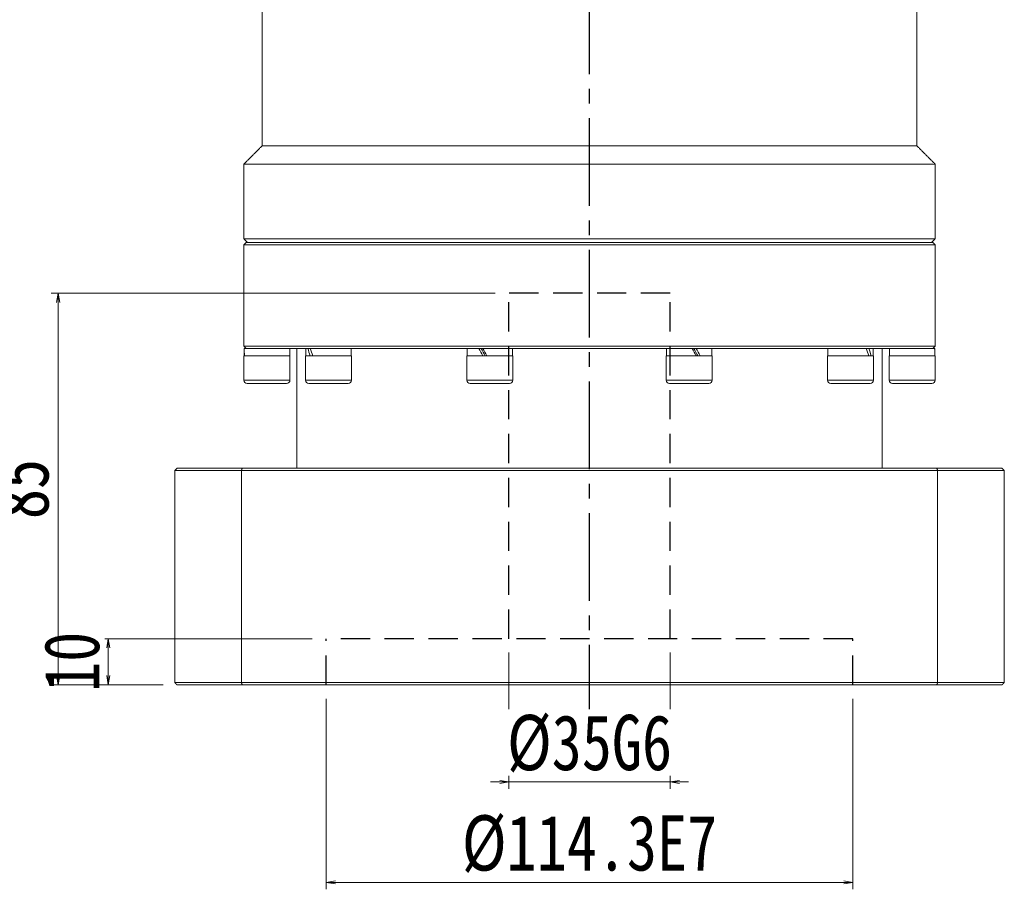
# Model space of a CAD drawing. Header units: millimetres. Extents: x -57 to 1151, y -40 to 802.
# Tile 3 of 8: x 121 to 334, y 312 to 501. Entities that reach past the tile are written whole.
import ezdxf

# ---------------------------------------------------------------- set-up
doc = ezdxf.new("R2010")
doc.units = ezdxf.units.MM
doc.linetypes.add('CENTER2', pattern=[28.575, 19.05, -3.175, 3.175, -3.175])
doc.linetypes.add('DASHED2', pattern=[9.525, 6.35, -3.175])
doc.layers.add('3中心线层', color=1, linetype='CENTER2')
doc.layers.add('4虚线层', color=6, linetype='DASHED2')
doc.layers.add('尺寸线层', color=3, linetype='Continuous', lineweight=18)
doc.styles.add('宋体', font='SimSun.ttf', dxfattribs={"width": 0.8})
doc.dimstyles.new('A水平标注$0', dxfattribs={"dimtxt": 3.5, "dimasz": 2, "dimexe": 1.5, "dimexo": 3, "dimgap": 1.1, "dimtad": 1, "dimtoh": 1, "dimdec": 4, "dimdsep": 46, "dimtxsty": '宋体', "dimblk": 'OPEN', "dimcen": 3, "dimclrd": 3, "dimclre": 3, "dimclrt": 6, "dimadec": 0, "dimazin": 0, "dimtm": 1e-09, "dimtfac": 1, "dimtdec": 4, "dimtix": 1, "dimtmove": 0, "dimatfit": 3, "dimldrblk": 'OPEN', "dimfxl": 0, "dimlwd": 13, "dimlwe": 13, "dimarcsym": 0})

# ---------------------------------------------------------------- blocks, each defined once
blk = doc.blocks.new('_Open')
at = {"color": 0, "linetype": 'ByBlock', "lineweight": -2}
for p, q in [((-1, 0.17), (0, 0)), ((-1, -0.17), (0, 0)), ((0, 0), (-1, 0))]:
    blk.add_line(p, q, dxfattribs=at)
blk = doc.blocks.new('*D36')
at = {"layer": 'Defpoints', "color": 0, "transparency": 16777216}
for p in [(187.2, 356.58), (301.5, 356.58), (301.5, 313.71)]:
    blk.add_point(p, dxfattribs=at)
at = {"layer": '尺寸线层', "color": 3, "lineweight": 13, "transparency": 16777216}
for p, q in [((187.2, 353.58), (187.2, 312.21)), ((301.5, 353.58), (301.5, 312.21)), ((189.2, 313.71), (299.5, 313.71))]:
    blk.add_line(p, q, dxfattribs=at)
at = {"layer": '尺寸线层', "color": 3, "lineweight": 13, "transparency": 16777216, "xscale": 2, "yscale": 2, "zscale": 2, "rotation": 180}
blk.add_blockref('_Open', (187.2, 313.71), dxfattribs=at)
at = {"layer": '尺寸线层', "color": 3, "lineweight": 13, "transparency": 16777216, "xscale": 2, "yscale": 2, "zscale": 2}
blk.add_blockref('_Open', (301.5, 313.71), dxfattribs=at)
at = {"layer": '尺寸线层', "color": 6, "transparency": 16777216, "insert": (244.35, 322.02), "char_height": 12, "attachment_point": 5, "style": '宋体', "bg_fill": 3, "box_fill_scale": 1.1, "bg_fill_color": 257, "bg_fill_transparency": 0}
blk.add_mtext('%%C114.3E7', dxfattribs=at)
blk = doc.blocks.new('*D37')
at = {"layer": 'Defpoints', "color": 0, "transparency": 16777216}
for p in [(226.85, 366.58), (261.85, 366.58), (261.85, 335.5)]:
    blk.add_point(p, dxfattribs=at)
at = {"layer": '尺寸线层', "color": 3, "lineweight": 13, "transparency": 16777216}
for p, q in [((226.85, 363.58), (226.85, 334)), ((261.85, 363.58), (261.85, 334)), ((224.85, 335.5), (222.85, 335.5)), ((226.85, 335.5), (261.85, 335.5)), ((263.85, 335.5), (265.85, 335.5))]:
    blk.add_line(p, q, dxfattribs=at)
at = {"layer": '尺寸线层', "color": 3, "lineweight": 13, "transparency": 16777216, "xscale": 2, "yscale": 2, "zscale": 2}
blk.add_blockref('_Open', (226.85, 335.5), dxfattribs=at)
at = {"layer": '尺寸线层', "color": 3, "lineweight": 13, "transparency": 16777216, "xscale": 2, "yscale": 2, "zscale": 2, "rotation": 180}
blk.add_blockref('_Open', (261.85, 335.5), dxfattribs=at)
at = {"layer": '尺寸线层', "color": 6, "transparency": 16777216, "insert": (244.35, 343.8), "char_height": 12, "attachment_point": 5, "style": '宋体', "bg_fill": 3, "box_fill_scale": 1.1, "bg_fill_color": 257, "bg_fill_transparency": 0}
blk.add_mtext('%%C35G6', dxfattribs=at)
blk = doc.blocks.new('*D38')
at = {"layer": 'Defpoints', "color": 0, "transparency": 16777216}
for p in [(187.2, 366.58), (139.93, 356.58), (154.85, 356.58)]:
    blk.add_point(p, dxfattribs=at)
at = {"layer": '尺寸线层', "color": 3, "lineweight": 13, "transparency": 16777216}
for p, q in [((184.2, 366.58), (138.43, 366.58)), ((139.93, 364.58), (139.93, 358.58)), ((151.85, 356.58), (138.43, 356.58))]:
    blk.add_line(p, q, dxfattribs=at)
at = {"layer": '尺寸线层', "color": 3, "lineweight": 13, "transparency": 16777216, "xscale": 2, "yscale": 2, "zscale": 2}
for p, rotation in [((139.93, 366.58), 90), ((139.93, 356.58), 270)]:
    blk.add_blockref('_Open', p, dxfattribs=dict(at, rotation=rotation))
at = {"layer": '尺寸线层', "color": 6, "transparency": 16777216, "insert": (132.06, 361.58), "char_height": 12, "attachment_point": 5, "rotation": 90, "style": '宋体', "bg_fill": 3, "box_fill_scale": 1.1, "bg_fill_color": 257, "bg_fill_transparency": 0}
blk.add_mtext('10', dxfattribs=at)
blk = doc.blocks.new('*D39')
at = {"layer": 'Defpoints', "color": 0, "transparency": 16777216}
for p in [(226.85, 441.58), (129.06, 356.58), (154.85, 356.58)]:
    blk.add_point(p, dxfattribs=at)
at = {"layer": '尺寸线层', "color": 3, "lineweight": 13, "transparency": 16777216}
for p, q in [((223.85, 441.58), (127.56, 441.58)), ((129.06, 439.58), (129.06, 358.58)), ((151.85, 356.58), (127.56, 356.58))]:
    blk.add_line(p, q, dxfattribs=at)
at = {"layer": '尺寸线层', "color": 3, "lineweight": 13, "transparency": 16777216, "xscale": 2, "yscale": 2, "zscale": 2}
for p, rotation in [((129.06, 441.58), 90), ((129.06, 356.58), 270)]:
    blk.add_blockref('_Open', p, dxfattribs=dict(at, rotation=rotation))
at = {"layer": '尺寸线层', "color": 6, "transparency": 16777216, "insert": (121.06, 399.08), "char_height": 12, "attachment_point": 5, "rotation": 90, "style": '宋体', "bg_fill": 3, "box_fill_scale": 1.1, "bg_fill_color": 256, "bg_fill_true_color": 13158600, "bg_fill_transparency": 0}
blk.add_mtext('85', dxfattribs=at)

msp = doc.modelspace()

# ---------------------------------------------------------------- linework, layer by layer
at = {"color": 7, "linetype": 'Continuous', "lineweight": 15}
for p, q in [((173.3458, 473.58221), (244.34581, 473.58221)), ((244.34581, 473.58221), (315.34581, 473.58221)), ((169.3458, 469.58221), (244.34581, 469.58221)), ((244.34581, 469.58221), (319.34581, 469.58221)), ((169.3458, 453.38222), (244.34581, 453.38222)), ((244.34581, 453.38222), (319.34581, 453.38222)), ((319.34581, 452.08221), (169.3458, 452.08221)), ((169.8458, 452.58221), (318.84581, 452.58221)), ((169.3458, 430.0822), (244.34581, 430.0822)), ((169.8458, 429.58221), (169.4058, 429.58221)), ((169.49294, 429.58221), (169.8458, 429.58221)), ((182.86233, 429.58221), (169.87547, 429.58221)), ((183.24559, 429.58221), (182.86233, 429.58221)), ((183.24559, 429.58221), (183.5357, 429.58221)), ((183.71807, 429.58221), (183.5357, 429.58221)), ((185.33375, 429.58221), (183.71807, 429.58221)), ((219.37462, 429.58221), (185.33375, 429.58221)), ((220.33645, 429.58221), (219.33379, 429.58221)), ((220.33645, 429.58221), (220.44726, 429.58221)), ((221.18807, 429.58221), (220.44726, 429.58221)), ((223.33263, 429.58221), (221.18807, 429.58221)), ((244.34581, 429.58221), (223.33263, 429.58221)), ((244.34581, 430.0822), (319.34581, 430.0822)), ((265.35898, 429.58221), (244.34581, 429.58221)), ((266.59806, 429.58221), (265.35898, 429.58221)), ((267.36757, 429.58221), (266.59806, 429.58221)), ((267.50354, 429.58221), (267.36757, 429.58221)), ((269.35783, 429.58221), (267.50354, 429.58221)), ((303.35786, 429.58221), (269.35783, 429.58221)), ((304.36007, 429.58221), (303.35786, 429.58221)), ((304.61757, 429.58221), (304.36007, 429.58221)), ((304.97354, 429.58221), (304.61757, 429.58221)), ((305.82928, 429.58221), (304.97354, 429.58221)), ((318.81614, 429.58221), (305.82928, 429.58221)), ((319.19867, 429.58221), (318.84581, 429.58221)), ((319.28581, 429.58221), (318.84581, 429.58221)), ((169.3458, 427.98221), (179.34581, 427.98221)), ((182.71462, 427.98221), (192.71462, 427.98221)), ((217.71462, 427.98221), (227.71462, 427.98221)), ((260.977, 427.98221), (261.22171, 427.98221)), ((261.22171, 427.98221), (270.97699, 427.98221)), ((295.977, 427.98221), (298.03807, 427.98221)), ((298.03807, 427.98221), (305.97699, 427.98221)), ((309.3458, 427.98221), (314.34581, 427.98221)), ((314.34581, 427.98221), (319.34581, 427.98221)), ((169.3458, 422.7322), (179.34581, 422.7322)), ((178.5958, 421.9822), (170.09581, 421.9822)), ((182.71462, 422.7322), (192.71462, 422.7322)), ((191.96461, 421.9822), (183.46462, 421.9822)), ((217.71462, 422.7322), (227.71462, 422.7322)), ((226.96462, 421.9822), (218.46462, 421.9822)), ((260.977, 422.7322), (261.22171, 422.7322)), ((261.22171, 422.7322), (270.97699, 422.7322)), ((261.93501, 421.9822), (261.72699, 421.9822)), ((270.227, 421.9822), (261.93501, 421.9822)), ((295.977, 422.7322), (298.03807, 422.7322)), ((298.47891, 421.9822), (296.727, 421.9822)), ((298.03807, 422.7322), (305.97699, 422.7322)), ((305.227, 421.9822), (298.47891, 421.9822)), ((309.3458, 422.7322), (314.34581, 422.7322)), ((314.34581, 421.9822), (310.09581, 421.9822)), ((314.34581, 422.7322), (319.34581, 422.7322)), ((318.5958, 421.9822), (314.34581, 421.9822)), ((168.80608, 403.08222), (154.3458, 403.08222)), ((154.3458, 403.08222), (154.3458, 357.08222)), ((154.8458, 403.58221), (168.98832, 403.58221)), ((319.88553, 403.08222), (168.80608, 403.08222)), ((168.80608, 357.08222), (168.80608, 403.08222)), ((168.98832, 403.58221), (319.70329, 403.58221)), ((319.70329, 403.58221), (333.84581, 403.58221)), ((334.34581, 403.08222), (319.88553, 403.08222)), ((319.88553, 403.08222), (319.88553, 357.08222)), ((334.34581, 357.08222), (334.34581, 403.08222)), ((154.3458, 357.08222), (168.80608, 357.08222)), ((168.80608, 357.08222), (319.88553, 357.08222)), ((319.88553, 357.08222), (334.34581, 357.08222)), ((168.98832, 356.58222), (154.8458, 356.58222)), ((319.70329, 356.58222), (168.98832, 356.58222)), ((333.84581, 356.58222), (319.70329, 356.58222))]:
    msp.add_line(p, q, dxfattribs=at)
for centre, start, end in [((170.09581, 422.73221), 180, 270), ((178.59581, 422.73221), 270, 0), ((183.46462, 422.73221), 180, 270), ((191.96462, 422.73221), 270, 0), ((218.46462, 422.73221), 180, 270), ((226.96462, 422.73221), 270, 0), ((261.72699, 422.73221), 180, 270), ((270.22699, 422.73221), 270, 0), ((296.72699, 422.73221), 180, 270), ((305.22699, 422.73221), 270, 0), ((310.09581, 422.73221), 180, 270), ((318.59581, 422.73221), 270, 0)]:
    msp.add_arc(centre, 0.75, start, end, dxfattribs=at)
at = {"color": 7, "linetype": 'Continuous', "lineweight": 15, "extrusion": (0, 0, -1)}
for centre, major_axis, ratio, start_param, end_param in [((174.34581, 429.58221), (0, -8.55633), 0.577350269, 1.382692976, 1.570796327), ((187.71462, 427.98221), (3.53747, -8.43319), 0.408881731, 1.740657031, 1.928760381), ((187.71462, 429.58221), (3.53747, -8.43319), 0.408881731, 1.55255368, 1.740657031), ((222.71462, 427.98221), (4.80121, -8.53127), 0.13629391, 1.647349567, 1.835452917), ((222.71462, 427.98221), (3.24616, -5.76811), 0.13629391, 1.647349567, 1.927577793), ((222.71462, 429.58221), (4.80121, -8.53127), 0.13629391, 1.459246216, 1.647349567), ((265.97699, 427.98221), (4.80121, -8.53127), 0.13629391, 4.60083887, 4.78894222), ((265.97699, 429.58221), (3.24616, -5.76811), 0.13629391, 4.78894222, 5.069170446), ((265.97699, 429.58221), (4.80121, -8.53127), 0.13629391, 4.78894222, 4.977045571), ((300.97699, 427.98221), (3.53747, -8.43319), 0.408881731, 4.694146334, 4.882249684), ((300.97699, 429.58221), (3.53747, -8.43319), 0.408881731, 4.882249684, 5.070353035), ((314.34581, 427.98221), (0, -8.55633), 0.577350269, 4.52428563, 4.71238898), ((314.34581, 429.58221), (0, -8.55633), 0.577350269, 4.71238898, 4.806023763), ((174.34581, 427.98221), (0, -8.55633), 0.577350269, 1.570796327, 1.66443111)]:
    msp.add_ellipse(centre, major_axis=major_axis, ratio=ratio, start_param=start_param, end_param=end_param, dxfattribs=at)
at = {"color": 7, "linetype": 'Continuous', "lineweight": 15}
for points in [[(173.3458, 512.08222), (173.3458, 473.58221)], [(315.34581, 473.58221), (315.34581, 512.08222)], [(173.3458, 473.58221), (169.3458, 469.58221)], [(319.34581, 469.58221), (315.34581, 473.58221)], [(169.3458, 469.58221), (169.3458, 453.38222)], [(319.34581, 453.38222), (319.34581, 469.58221)], [(169.3458, 453.38222), (170.14581, 452.58221)], [(318.5458, 452.58221), (319.34581, 453.38222)], [(169.8458, 452.58221), (169.3458, 452.08221)], [(169.3458, 452.08221), (169.3458, 430.0822)], [(319.34581, 452.08221), (318.84581, 452.58221)], [(319.34581, 430.0822), (319.34581, 452.08221)], [(169.3458, 430.0822), (169.8458, 429.58221)], [(179.28581, 427.98221), (179.28581, 429.58221)], [(180.8458, 429.58221), (180.8458, 403.58221)], [(182.77462, 429.58221), (182.77462, 427.98221)], [(192.65462, 427.98221), (192.65462, 429.58221)], [(217.77462, 429.58221), (217.77462, 427.98221)], [(227.65462, 427.98221), (227.65462, 429.58221)], [(261.03699, 429.58221), (261.03699, 427.98221)], [(270.917, 427.98221), (270.917, 429.58221)], [(296.03699, 429.58221), (296.03699, 427.98221)], [(305.91699, 427.98221), (305.91699, 429.58221)], [(307.84581, 403.58221), (307.84581, 429.58221)], [(309.4058, 429.58221), (309.4058, 427.98221)], [(318.84581, 429.58221), (319.34581, 430.0822)], [(169.3458, 427.98221), (169.3458, 422.7322)], [(179.34581, 422.7322), (179.34581, 427.98221)], [(182.71462, 427.98221), (182.71462, 422.7322)], [(192.71462, 422.7322), (192.71462, 427.98221)], [(217.71462, 427.98221), (217.71462, 422.7322)], [(227.71462, 422.7322), (227.71462, 427.98221)], [(260.977, 427.98221), (260.977, 422.7322)], [(270.97699, 422.7322), (270.97699, 427.98221)], [(295.977, 427.98221), (295.977, 422.7322)], [(305.97699, 422.7322), (305.97699, 427.98221)], [(309.3458, 427.98221), (309.3458, 422.7322)], [(319.34581, 422.7322), (319.34581, 427.98221)], [(154.3458, 403.08222), (154.8458, 403.58221)], [(168.98832, 403.58221), (168.80608, 403.08222)], [(319.70329, 403.58221), (319.88553, 403.08222)], [(333.84581, 403.58221), (334.34581, 403.08222)], [(154.3458, 357.08222), (154.8458, 356.58222)], [(168.98832, 356.58222), (168.80608, 357.08222)], [(319.70329, 356.58222), (319.88553, 357.08222)], [(333.84581, 356.58222), (334.34581, 357.08222)]]:
    msp.add_open_spline(points, degree=1, dxfattribs=at)
at = {"layer": '3中心线层'}
msp.add_line((244.34581, 346.23659), (244.34581, 523.58222), dxfattribs=at)
at = {"layer": '4虚线层'}
for p, q in [((261.84581, 441.58222), (226.84581, 441.58222)), ((226.84581, 366.58222), (226.84581, 441.58222)), ((261.84581, 366.58222), (261.84581, 441.58222)), ((301.49581, 366.58222), (187.19581, 366.58222)), ((187.19581, 356.58222), (187.19581, 366.58222)), ((301.49581, 356.58222), (301.49581, 366.58222))]:
    msp.add_line(p, q, dxfattribs=at)

# ---------------------------------------------------------------- next in the draw order: dimensions: what is measured, and where the dimension line sits
at = {"layer": '尺寸线层'}
dim = msp.add_linear_dim(base=(301.49581, 313.71265), p1=(187.19581, 356.58222), p2=(301.49581, 356.58222), text='%%C<>E7', dimstyle='A水平标注$0', override={"dimtxt": 12, "dimgap": 2, "dimblk": 'Open', "dimtfill": 1, "dimtfillclr": 256}, dxfattribs=at)
dim.commit()
dim.dimension.update_dxf_attribs({"geometry": '*D36', "text_midpoint": (244.34581, 322.0167)})

# ---------------------------------------------------------------- next in the draw order: dimensions: what is measured, and where the dimension line sits
dim = msp.add_linear_dim(base=(139.92525, 356.58222), p1=(187.19581, 366.58222), p2=(154.8458, 356.58222), angle=90, dimstyle='A水平标注$0', override={"dimtxt": 12, "dimgap": 2, "dimblk": 'Open', "dimtfill": 1, "dimtfillclr": 256}, dxfattribs=at)
dim.commit()
dim.dimension.update_dxf_attribs({"geometry": '*D38', "text_midpoint": (139.92525, 361.58222), "dimtype": 160})
dim = msp.add_linear_dim(base=(261.84581, 335.49851), p1=(226.84581, 366.58222), p2=(261.84581, 366.58222), text='%%C<>G6', dimstyle='A水平标注$0', override={"dimtxt": 12, "dimgap": 2, "dimblk": 'Open', "dimtfill": 1, "dimtfillclr": 256}, dxfattribs=at)
dim.commit()
dim.dimension.update_dxf_attribs({"geometry": '*D37', "text_midpoint": (244.34581, 343.80256)})

# ---------------------------------------------------------------- next in the draw order: dimensions: what is measured, and where the dimension line sits
dim = msp.add_linear_dim(base=(129.06498, 356.58222), p1=(226.84581, 441.58222), p2=(154.8458, 356.58222), angle=90, dimstyle='A水平标注$0', override={"dimtxt": 12, "dimgap": 2, "dimblk": 'Open', "dimtfill": 1, "dimtfillclr": 256}, dxfattribs=at)
dim.commit()
dim.dimension.update_dxf_attribs({"geometry": '*D39', "text_midpoint": (121.06498, 399.08222)})

doc.saveas('drawing.dxf')
